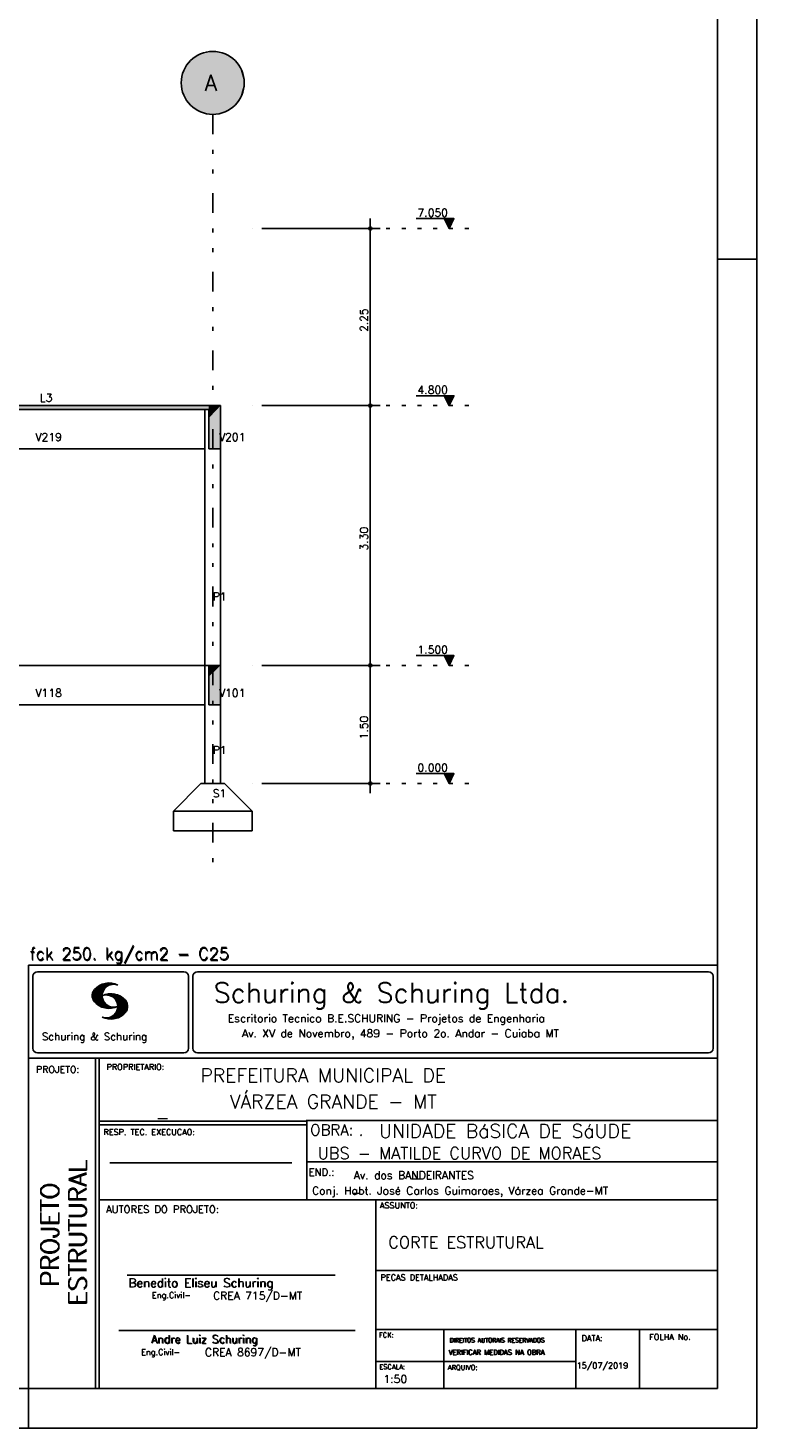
# Model space of a CAD drawing. Extents: x 0 to 84.1, y 0 to 59.4.
# Tile 7 of 8: x 65.6 to 84.1, y 0 to 35.6. Entities that reach past the tile are written whole.
import ezdxf

# ---------------------------------------------------------------- set-up
doc = ezdxf.new("R2010")
doc.units = 0
doc.linetypes.add('ESTILO_TQS_0002', pattern=[0.4, 0.1, -0.3])
doc.linetypes.add('ESTILO_TQS_0004', pattern=[2, 0.5, -0.4, 0.1, -0.4, 0.1, -0.5])
for name, color, linetype in [('1', 1, 'CONTINUOUS'), ('2', 2, 'CONTINUOUS'), ('6', 6, 'CONTINUOUS')]:
    doc.layers.add(name, color=color, linetype=linetype)
doc.styles.get("Standard").update_dxf_attribs({"font": 'ROMANS.SHX'})

msp = doc.modelspace()

# ---------------------------------------------------------------- linework, layer by layer
at = {"layer": '1', "linetype": 'ESTILO_TQS_0004'}
msp.add_line((70.280976, 33.376291), (70.280976, 14.37629), dxfattribs=at)
at = {"layer": '1', "linetype": 'CONTINUOUS'}
for p, q in [((74.280976, 25.72629), (74.280976, 30.72629)), ((76.405976, 30.726291), (75.445976, 30.726291)), ((76.280976, 30.47629), (76.155975, 30.726291)), ((76.167123, 30.703994), (76.394828, 30.703994)), ((76.178271, 30.681699), (76.38368, 30.681699)), ((76.189419, 30.659403), (76.372533, 30.659403)), ((76.200567, 30.637107), (76.361385, 30.637107)), ((76.211715, 30.614812), (76.350237, 30.614811)), ((76.222863, 30.592516), (76.339089, 30.592516)), ((76.280976, 30.47629), (76.405976, 30.726291)), ((71.280976, 30.47629), (71.280976, 30.47629)), ((71.530976, 30.47629), (74.530976, 30.47629)), ((76.234011, 30.57022), (76.327941, 30.57022)), ((76.245159, 30.547924), (76.316793, 30.547924)), ((76.256307, 30.525628), (76.305645, 30.525628)), ((76.267454, 30.503333), (76.294497, 30.503333)), ((71.280976, 25.97629), (71.280976, 25.97629)), ((71.280976, 25.97629), (71.280976, 25.97629)), ((71.530976, 25.97629), (74.530976, 25.97629)), ((71.530976, 25.97629), (74.530976, 25.97629)), ((74.280976, 19.12629), (74.280976, 26.22629)), ((76.405976, 26.226291), (75.445976, 26.226291)), ((76.280976, 25.97629), (76.155975, 26.226291)), ((76.167123, 26.203994), (76.394828, 26.203994)), ((76.178271, 26.181699), (76.38368, 26.181699)), ((76.189419, 26.159403), (76.372533, 26.159403)), ((76.200567, 26.137107), (76.361385, 26.137107)), ((76.211715, 26.114812), (76.350237, 26.114811)), ((76.222863, 26.092516), (76.339089, 26.092516)), ((76.234011, 26.07022), (76.327941, 26.07022)), ((76.245159, 26.047924), (76.316793, 26.047924)), ((76.256307, 26.025628), (76.305645, 26.025628)), ((76.267454, 26.003333), (76.294497, 26.003333)), ((76.280976, 25.97629), (76.405976, 26.226291)), ((74.280976, 16.12629), (74.280976, 19.62629)), ((76.405976, 19.62629), (75.445976, 19.62629)), ((76.280976, 19.37629), (76.155975, 19.62629)), ((76.167123, 19.603994), (76.394828, 19.603994)), ((76.178271, 19.581698), (76.38368, 19.581698)), ((76.280976, 19.37629), (76.405976, 19.62629)), ((71.280976, 19.37629), (71.280976, 19.37629)), ((71.280976, 19.37629), (71.280976, 19.37629)), ((71.530976, 19.37629), (74.530976, 19.37629)), ((71.530976, 19.37629), (74.530976, 19.37629)), ((76.189419, 19.559403), (76.372533, 19.559403)), ((76.200567, 19.537107), (76.361385, 19.537107)), ((76.211715, 19.514812), (76.350237, 19.514811)), ((76.222863, 19.492516), (76.339089, 19.492516)), ((76.234011, 19.47022), (76.327941, 19.47022)), ((76.245159, 19.447923), (76.316793, 19.447924)), ((76.256307, 19.425628), (76.305645, 19.425628)), ((76.267454, 19.403333), (76.294497, 19.403333)), ((71.280976, 16.37629), (71.280976, 16.37629)), ((71.530976, 16.37629), (74.530976, 16.37629)), ((76.405976, 16.62629), (75.445976, 16.62629)), ((76.280976, 16.37629), (76.155975, 16.62629)), ((76.167123, 16.603994), (76.394828, 16.603994)), ((76.178271, 16.581698), (76.38368, 16.581698)), ((76.189419, 16.559403), (76.372533, 16.559403)), ((76.200567, 16.537107), (76.361385, 16.537107)), ((76.211715, 16.514812), (76.350237, 16.514811)), ((76.222863, 16.492516), (76.339089, 16.492516)), ((76.234011, 16.47022), (76.327941, 16.47022)), ((76.245159, 16.447923), (76.316793, 16.447924)), ((76.256307, 16.425628), (76.305645, 16.425628)), ((76.267454, 16.403333), (76.294497, 16.403333)), ((76.280976, 16.37629), (76.405976, 16.62629))]:
    msp.add_line(p, q, dxfattribs=at)
at = {"layer": '1', "linetype": 'ESTILO_TQS_0002'}
for p, q in [((74.280976, 30.47629), (76.880976, 30.47629)), ((74.280976, 25.97629), (76.880976, 25.97629)), ((74.280976, 19.37629), (76.880976, 19.37629)), ((74.280976, 16.37629), (76.880976, 16.37629))]:
    msp.add_line(p, q, dxfattribs=at)
at = {"layer": '1', "linetype": 'CONTINUOUS'}
for points in [[(76.155975, 30.726291), (76.280976, 30.47629), (76.405976, 30.726291), (76.155975, 30.726291)], [(76.155975, 26.226291), (76.280976, 25.97629), (76.405976, 26.226291), (76.155975, 26.226291)], [(76.155975, 19.62629), (76.280976, 19.37629), (76.405976, 19.62629), (76.155975, 19.62629)], [(76.155975, 16.62629), (76.280976, 16.37629), (76.405976, 16.62629), (76.155975, 16.62629)]]:
    msp.add_lwpolyline(points, dxfattribs=at)
for centre, radius in [((74.280976, 30.47629), 0.04), ((74.280976, 30.47629), 0.02), ((74.280976, 25.97629), 0.04), ((74.280976, 25.97629), 0.04), ((74.280976, 25.97629), 0.02), ((74.280976, 25.97629), 0.02), ((74.280976, 19.37629), 0.04), ((74.280976, 19.37629), 0.04), ((74.280976, 19.37629), 0.02), ((74.280976, 19.37629), 0.02), ((74.280976, 16.37629), 0.04), ((74.280976, 16.37629), 0.02)]:
    msp.add_circle(centre, radius, dxfattribs=at)
for points in [[(71.080976, 34.176291), (69.912924, 34.886599), (69.819631, 34.829866)], [(71.080976, 34.176291), (70.013072, 34.930099), (69.912924, 34.886599)], [(71.080976, 34.176291), (70.118211, 34.959558), (70.013072, 34.930099)], [(71.080976, 34.176291), (70.226382, 34.974426), (70.118211, 34.959558)], [(71.080976, 34.176291), (70.33557, 34.974426), (70.226382, 34.974426)], [(71.080976, 34.176291), (70.443741, 34.959558), (70.33557, 34.974426)], [(71.080976, 34.176291), (70.548879, 34.930099), (70.443741, 34.959558)], [(71.080976, 34.176291), (70.649028, 34.886599), (70.548879, 34.930099)], [(71.080976, 34.176291), (70.74232, 34.829866), (70.649028, 34.886599)], [(71.080976, 34.176291), (69.59744, 34.591958), (69.547207, 34.495011)], [(71.080976, 34.176291), (69.660407, 34.681161), (69.59744, 34.591958)], [(71.080976, 34.176291), (69.734933, 34.760959), (69.660407, 34.681161)], [(71.080976, 34.176291), (69.819631, 34.829866), (69.734933, 34.760959)], [(71.080976, 34.176291), (70.827018, 34.760959), (70.74232, 34.829866)], [(71.080976, 34.176291), (70.901545, 34.681161), (70.827018, 34.760959)], [(71.080976, 34.176291), (70.964511, 34.591958), (70.901545, 34.681161)], [(71.080976, 34.176291), (71.014745, 34.495011), (70.964511, 34.591958)], [(71.080976, 34.176291), (69.488427, 34.285224), (69.480976, 34.176291)], [(71.080976, 34.176291), (69.480976, 34.176291), (69.488427, 34.067357)], [(71.080976, 34.176291), (69.510642, 34.392128), (69.488427, 34.285224)], [(71.080976, 34.176291), (69.488427, 34.067357), (69.510642, 33.960453)], [(71.080976, 34.176291), (69.547207, 34.495011), (69.510642, 34.392128)], [(71.080976, 34.176291), (69.510642, 33.960453), (69.547207, 33.85757)], [(71.080976, 34.176291), (69.547207, 33.85757), (69.59744, 33.760623)], [(71.080976, 34.176291), (69.59744, 33.760623), (69.660407, 33.67142)], [(71.080976, 34.176291), (69.660407, 33.67142), (69.734933, 33.591622)], [(71.080976, 34.176291), (69.734933, 33.591622), (69.819631, 33.522715)], [(71.080976, 34.176291), (69.819631, 33.522715), (69.912924, 33.465982)], [(71.080976, 34.176291), (69.912924, 33.465982), (70.013072, 33.422482)], [(71.080976, 34.176291), (70.013072, 33.422482), (70.118211, 33.393023)], [(71.080976, 34.176291), (70.118211, 33.393023), (70.226382, 33.378155)], [(71.080976, 34.176291), (70.226382, 33.378155), (70.33557, 33.378155)], [(71.080976, 34.176291), (70.33557, 33.378155), (70.443741, 33.393023)], [(71.080976, 34.176291), (70.443741, 33.393023), (70.548879, 33.422482)], [(71.080976, 34.176291), (70.548879, 33.422482), (70.649028, 33.465982)], [(71.080976, 34.176291), (70.649028, 33.465982), (70.74232, 33.522715)], [(71.080976, 34.176291), (70.74232, 33.522715), (70.827018, 33.591622)], [(71.080976, 34.176291), (70.827018, 33.591622), (70.901545, 33.67142)], [(71.080976, 34.176291), (70.901545, 33.67142), (70.964511, 33.760623)], [(71.080976, 34.176291), (70.964511, 33.760623), (71.014745, 33.85757)], [(71.080976, 34.176291), (71.05131, 34.392128), (71.014745, 34.495011)], [(71.080976, 34.176291), (71.014745, 33.85757), (71.05131, 33.960453)], [(71.080976, 34.176291), (71.073524, 34.285224), (71.05131, 34.392128)], [(71.080976, 34.176291), (71.05131, 33.960453), (71.073524, 34.067357)], [(71.080976, 34.176291), (71.073524, 34.067357), (71.080976, 34.176291)]]:
    msp.add_solid(points, dxfattribs=at)
at = {"layer": '2', "linetype": 'CONTINUOUS'}
for p, q in [((84.100006, 0), (84.100006, 59.400002)), ((84.100006, 29.700001), (83.100006, 29.700001)), ((65.600006, 11.755142), (83.100006, 11.755135)), ((65.600006, 1), (65.600006, 11.755142)), ((65.715988, 11.477417), (65.715988, 9.648308)), ((65.832489, 11.593918), (69.548996, 11.593918)), ((69.665497, 11.477417), (69.665497, 9.648308)), ((69.778748, 11.477417), (69.778748, 9.648308)), ((69.895248, 11.593918), (82.867508, 11.593918)), ((82.984009, 11.477417), (82.984009, 9.648308)), ((67.221771, 10.985771), (67.52832, 11.29232)), ((67.222122, 10.971992), (67.545929, 11.295792)), ((67.222168, 11.000305), (67.508011, 11.286148)), ((67.222488, 10.958214), (67.56427, 11.300003)), ((67.224365, 11.016647), (67.488403, 11.280685)), ((67.224472, 10.94606), (67.581131, 11.302727)), ((67.226578, 11.03299), (67.465408, 11.271812)), ((67.2267, 10.934158), (67.596313, 11.303772)), ((67.228943, 10.922256), (67.612335, 11.305649)), ((67.232178, 10.911354), (67.626831, 11.306015)), ((67.232437, 11.052986), (67.439468, 11.26001)), ((67.235916, 10.900948), (67.642014, 11.307053)), ((67.239258, 11.073952), (67.410522, 11.245209)), ((67.239655, 10.890556), (67.656281, 11.307182)), ((67.243561, 10.880333), (67.66925, 11.306015)), ((67.248611, 10.871239), (67.520584, 11.143219)), ((67.252747, 11.10157), (67.374313, 11.223145)), ((67.253647, 10.862129), (67.502121, 11.110611)), ((67.258682, 10.853035), (67.491592, 11.085945)), ((67.264267, 10.84449), (67.483597, 11.06382)), ((67.270782, 10.836868), (67.47966, 11.045746)), ((67.277298, 10.829247), (67.475876, 11.027817)), ((67.592072, 11.002647), (67.619476, 11.030045)), ((67.604584, 11.001007), (67.635239, 11.03167)), ((67.608673, 11.2313), (67.68306, 11.305702)), ((67.617233, 10.999535), (67.651505, 11.033806)), ((67.62999, 10.998154), (67.666199, 11.034363)), ((67.638062, 11.246552), (67.69574, 11.30423)), ((67.64122, 10.995239), (67.680893, 11.03492)), ((67.652435, 10.992317), (67.695602, 11.035484)), ((67.662872, 11.257233), (67.708405, 11.302757)), ((67.664337, 10.990074), (67.708984, 11.034729)), ((67.674881, 10.986488), (67.72316, 11.034767)), ((67.681976, 11.262199), (67.721237, 11.30146)), ((67.684326, 10.981789), (67.736191, 11.033653)), ((67.694321, 10.977654), (67.748459, 11.031792)), ((67.702469, 11.268562), (67.733063, 11.299149)), ((67.704605, 10.973801), (67.761597, 11.0308)), ((67.71431, 10.969368), (67.773758, 11.028824)), ((67.718491, 11.270424), (67.744904, 11.296837)), ((67.734482, 11.272285), (67.757004, 11.294807)), ((67.750473, 11.274147), (67.768555, 11.292221)), ((67.283813, 10.821625), (67.474167, 11.011971)), ((67.290558, 10.814232), (67.473114, 10.99678)), ((67.296936, 10.807419), (67.470306, 10.980797)), ((67.304733, 10.800133), (67.473206, 10.968597)), ((67.311829, 10.793083), (67.474121, 10.955383)), ((67.319168, 10.786293), (67.475159, 10.942276)), ((67.326828, 10.779808), (67.477615, 10.930595)), ((67.334488, 10.773323), (67.480087, 10.918922)), ((67.342133, 10.766846), (67.482544, 10.907249)), ((67.350098, 10.760674), (67.485901, 10.896469)), ((67.358337, 10.754768), (67.489655, 10.886078)), ((67.366577, 10.748863), (67.493408, 10.875694)), ((67.374802, 10.742966), (67.497208, 10.865356)), ((67.383392, 10.737427), (67.502075, 10.856102)), ((67.392227, 10.732109), (67.506958, 10.84684)), ((67.401062, 10.726807), (67.511841, 10.837578)), ((67.409882, 10.721497), (67.516922, 10.828537)), ((67.419189, 10.71666), (67.522842, 10.820305)), ((67.428635, 10.711967), (67.528748, 10.812088)), ((67.43808, 10.707275), (67.534668, 10.803864)), ((67.44754, 10.702599), (67.540802, 10.79586)), ((67.457642, 10.698563), (67.547699, 10.78862)), ((67.467743, 10.694519), (67.554611, 10.781387)), ((67.477829, 10.690483), (67.561508, 10.774155)), ((67.488205, 10.686714), (67.568588, 10.767105)), ((67.499008, 10.683372), (67.576477, 10.760849)), ((67.509796, 10.680031), (67.584366, 10.754601)), ((67.520599, 10.676697), (67.592255, 10.74836)), ((67.531494, 10.998619), (67.546158, 11.013283)), ((67.532074, 10.674026), (67.600327, 10.742287)), ((67.543625, 10.671448), (67.609238, 10.737053)), ((67.548691, 11.001663), (67.565323, 11.018303)), ((67.555176, 10.668869), (67.618134, 10.731819)), ((67.563156, 11.001991), (67.584885, 11.023735)), ((67.5672, 10.666748), (67.627045, 10.726585)), ((67.577606, 11.002319), (67.601898, 11.026611)), ((67.579605, 10.665009), (67.636261, 10.721664)), ((67.591995, 10.663277), (67.646255, 10.717522)), ((67.604782, 10.661919), (67.65625, 10.713379)), ((67.618134, 10.66114), (67.666229, 10.709244)), ((67.6315, 10.660355), (67.67691, 10.705772)), ((67.645309, 10.660042), (67.688126, 10.70285)), ((67.65976, 10.660355), (67.699341, 10.699936)), ((67.671295, 10.38913), (68.095734, 10.813568)), ((67.67421, 10.660667), (67.710678, 10.697136)), ((67.685135, 10.388832), (68.100952, 10.804665)), ((67.690598, 10.661674), (67.723846, 10.694931)), ((67.698959, 10.388527), (68.104996, 10.794571)), ((67.70816, 10.663521), (67.737625, 10.692986)), ((67.713776, 10.389206), (68.107529, 10.782967)), ((67.722412, 10.963333), (67.785233, 11.026146)), ((67.725296, 10.665939), (67.750778, 10.691422)), ((67.728806, 10.390091), (68.110825, 10.77211)), ((67.732498, 10.959282), (67.797607, 11.024391)), ((67.740387, 10.953033), (67.808838, 11.021484)), ((67.741867, 10.668861), (67.765747, 10.692741)), ((67.744095, 10.391251), (68.114105, 10.761261)), ((67.749115, 10.947632), (67.819702, 11.018219)), ((67.756165, 10.940536), (67.830765, 11.015137)), ((67.760269, 10.672806), (67.780136, 10.69268)), ((67.760544, 10.393555), (68.11557, 10.748596)), ((67.765198, 10.93544), (67.841873, 11.012115)), ((67.77211, 10.928207), (67.852234, 11.008339)), ((67.776978, 10.395859), (68.117249, 10.736137)), ((67.779831, 10.921783), (67.86261, 11.004555)), ((67.780106, 10.677895), (67.794464, 10.692261)), ((67.785919, 10.913734), (67.873306, 11.001122)), ((67.794006, 10.907692), (67.883316, 10.997002)), ((67.794464, 10.692261), (67.796539, 10.694336)), ((67.794861, 10.399597), (68.118942, 10.723679)), ((67.798126, 10.683296), (67.810562, 10.69574)), ((67.799911, 10.899467), (67.892731, 10.992279)), ((67.806625, 10.892029), (67.902451, 10.987854)), ((67.811752, 10.883018), (67.912231, 10.983505)), ((67.813049, 10.403664), (68.118515, 10.709122)), ((67.817169, 10.689835), (67.825378, 10.698044)), ((67.817657, 10.874802), (67.921875, 10.979012)), ((67.822357, 10.554344), (68.091095, 10.823074)), ((67.823761, 10.866768), (67.930435, 10.973442)), ((67.829498, 10.858353), (67.940002, 10.968857)), ((67.832825, 10.409302), (68.118134, 10.694611)), ((67.833084, 10.695976), (67.839569, 10.702461)), ((67.833527, 10.848244), (67.948654, 10.963379)), ((67.838394, 10.838989), (67.957047, 10.957634)), ((67.840729, 10.586838), (68.086777, 10.832893)), ((67.843323, 10.829773), (67.965561, 10.952019)), ((67.848358, 10.817596), (67.975677, 10.944923)), ((67.848709, 10.608963), (68.081818, 10.842072)), ((67.852341, 10.806755), (67.985031, 10.939453)), ((67.853302, 10.415634), (68.117767, 10.680092)), ((67.856201, 10.794724), (67.99379, 10.932312)), ((67.856934, 10.63131), (68.075089, 10.849472)), ((67.859863, 10.781189), (68.003067, 10.924393)), ((67.860703, 10.649239), (68.070358, 10.858894)), ((67.862656, 10.768639), (68.011749, 10.91774)), ((67.865173, 10.667847), (68.063507, 10.866165)), ((67.865234, 10.753647), (68.02092, 10.90934)), ((67.866241, 10.683037), (68.057556, 10.874352)), ((67.866318, 10.73967), (68.029205, 10.90255)), ((67.867294, 10.698235), (68.049774, 10.880722)), ((67.867905, 10.725861), (68.036682, 10.894646)), ((67.868118, 10.711845), (68.043793, 10.887527)), ((67.550323, 10.409546), (67.562592, 10.421799)), ((67.561462, 10.40654), (67.576416, 10.421486)), ((67.572601, 10.403542), (67.590225, 10.421173)), ((67.583755, 10.400551), (67.606155, 10.422958)), ((67.595673, 10.398346), (67.622162, 10.424828)), ((67.607605, 10.396141), (67.639587, 10.428116)), ((67.619553, 10.393929), (67.658707, 10.43309)), ((67.632141, 10.392387), (67.679932, 10.440178)), ((67.644958, 10.391075), (67.704071, 10.450188)), ((67.657776, 10.389755), (67.737152, 10.469131)), ((67.876404, 10.424599), (68.113495, 10.66169)), ((67.901276, 10.435333), (68.110229, 10.644287)), ((67.929581, 10.449501), (68.101624, 10.621544)), ((67.966125, 10.471909), (68.08902, 10.594803)), ((68.045029, 10.536674), (68.057724, 10.54937)), ((65.600006, 9.399994), (83.100006, 9.399994)), ((65.832489, 9.531807), (69.548996, 9.531807)), ((67.300385, 5.799995), (67.300385, 9.399994)), ((67.400391, 5.799995), (67.400391, 9.399994)), ((69.895248, 9.531807), (82.867508, 9.531807)), ((83.100006, 9.399994), (83.100006, 1)), ((72.668579, 7.799995), (67.400391, 7.799995)), ((72.668579, 7.699995), (67.400391, 7.699995)), ((83.100006, 7.814748), (72.656072, 7.814748)), ((72.668579, 6.816429), (72.668579, 7.814748)), ((72.668579, 6.816429), (72.668579, 5.799995)), ((72.668579, 6.7647), (83.100006, 6.764707)), ((67.670311, 6.739054), (72.288887, 6.739054)), ((67.300385, 1), (67.300385, 5.799995)), ((67.400391, 1), (67.400391, 5.799995)), ((67.400391, 5.799995), (83.100006, 5.799995)), ((74.420959, 4.799995), (74.420959, 5.799995)), ((74.420959, 1), (74.420959, 4.799995)), ((74.420958, 4.005768), (83.100005, 4.005775)), ((68.11142, 3.880456), (73.389854, 3.880456)), ((74.420959, 2.505768), (83.100006, 2.505775)), ((76.14679, 1), (76.14679, 2.505775)), ((79.496475, 1), (79.496475, 2.505775)), ((81.120974, 1), (81.120974, 2.505774)), ((67.897606, 2.480272), (73.894493, 2.480272)), ((74.420959, 1.691734), (79.496475, 1.691742)), ((65.600006, 0), (65.600006, 1)), ((83.100006, 1), (65.600006, 1)), ((0, 0), (84.100006, 0))]:
    msp.add_line(p, q, dxfattribs=at)
msp.add_lwpolyline([(83.100006, 1), (2.5, 1), (2.5, 58.400002), (83.100006, 58.400002), (83.100006, 1)], dxfattribs=at)
msp.add_circle((70.280976, 34.176291), 0.8, dxfattribs=at)
for centre, radius, start, end in [((65.832489, 11.477417), 0.116502, 90, 180), ((69.548996, 11.477417), 0.116502, 0, 90), ((69.895248, 11.477417), 0.116502, 90, 180), ((82.867508, 11.477417), 0.116502, 0, 90), ((67.465149, 10.982269), 0.243989, 140.229431, 231.895096), ((67.648087, 10.815277), 0.491555, 63.393265, 138.909058), ((67.763229, 10.98333), 0.291044, 68.851509, 291.148499), ((67.692337, 10.543831), 0.491555, 41.090942, 116.606735), ((67.648087, 11.15139), 0.491555, 218.229782, 296.60672), ((67.577194, 10.711891), 0.291044, 248.851501, 111.148491), ((67.875275, 10.710823), 0.243989, 308.104889, 39.770576), ((67.692337, 10.879951), 0.491555, 243.393265, 321.770233), ((65.832489, 9.648308), 0.116502, 180, 270), ((69.548996, 9.648308), 0.116502, 270, 0), ((69.895248, 9.648308), 0.116502, 180, 270), ((82.867508, 9.648308), 0.116502, 270, 0)]:
    msp.add_arc(centre, radius, start, end, dxfattribs=at)
at = {"layer": '6', "linetype": 'CONTINUOUS'}
for p, q in [((70.180976, 25.97629), (63.988269, 25.97629)), ((70.394517, 25.97629), (70.180976, 25.97629)), ((70.480976, 25.97629), (70.394517, 25.97629)), ((70.480976, 25.193304), (70.480976, 25.97629)), ((63.988269, 25.87629), (70.180976, 25.87629)), ((70.080976, 25.87629), (70.080976, 19.37629)), ((70.180976, 25.87629), (70.180976, 25.659276)), ((70.180976, 25.659276), (70.180976, 24.87629)), ((70.480976, 24.87629), (70.480976, 25.193304)), ((61.480976, 24.87629), (70.080976, 24.87629)), ((70.180976, 24.87629), (70.394517, 24.87629)), ((70.394517, 24.87629), (70.480976, 24.87629)), ((70.480976, 19.37629), (70.480976, 24.87629)), ((70.080976, 19.37629), (61.480976, 19.37629)), ((70.080976, 19.37629), (70.080976, 16.37629)), ((70.180976, 19.37629), (70.080976, 19.37629)), ((70.080976, 19.37629), (70.480976, 19.37629)), ((70.394517, 19.37629), (70.180976, 19.37629)), ((70.180976, 19.37629), (70.180976, 19.088095)), ((70.480976, 19.37629), (70.394517, 19.37629)), ((70.480976, 18.664485), (70.480976, 19.37629)), ((70.180976, 19.088095), (70.180976, 18.37629)), ((70.480976, 18.37629), (70.480976, 18.664485)), ((61.480976, 18.37629), (70.080976, 18.37629)), ((70.180976, 18.37629), (70.394517, 18.37629)), ((70.394517, 18.37629), (70.480976, 18.37629)), ((70.480976, 16.37629), (70.480976, 18.37629)), ((69.980976, 16.37629), (69.280976, 15.67629)), ((70.580976, 16.37629), (69.980976, 16.37629)), ((71.280976, 15.67629), (70.580976, 16.37629)), ((69.280976, 15.67629), (69.280976, 15.17629)), ((71.280976, 15.67629), (69.280976, 15.67629)), ((69.280976, 15.67629), (71.280976, 15.67629)), ((71.280976, 15.17629), (71.280976, 15.67629)), ((69.280976, 15.17629), (71.280976, 15.17629))]:
    msp.add_line(p, q, dxfattribs=at)
for points in [[(61.380976, 25.947471), (70.180976, 25.90511), (70.180976, 25.97629)], [(61.380976, 25.947471), (70.180976, 25.97629), (63.988269, 25.97629)], [(70.180976, 25.659276), (70.480976, 25.193304), (70.480976, 25.97629)], [(70.180976, 25.659276), (70.480976, 25.97629), (70.394517, 25.97629)], [(70.180976, 25.659276), (70.394517, 25.97629), (70.180976, 25.97629)], [(70.180976, 25.659276), (70.180976, 25.97629), (70.180976, 25.659276)], [(61.380976, 25.947471), (63.988269, 25.87629), (70.180976, 25.87629)], [(61.380976, 25.947471), (70.180976, 25.87629), (70.180976, 25.90511)], [(70.180976, 25.659276), (70.180976, 24.87629), (70.394517, 24.87629)], [(70.180976, 25.659276), (70.394517, 24.87629), (70.480976, 24.87629)], [(70.180976, 25.659276), (70.480976, 24.87629), (70.480976, 25.193304)], [(70.180976, 19.088095), (70.480976, 18.664485), (70.480976, 19.37629)], [(70.180976, 19.088095), (70.480976, 19.37629), (70.394517, 19.37629)], [(70.180976, 19.088095), (70.394517, 19.37629), (70.180976, 19.37629)], [(70.180976, 19.088095), (70.180976, 19.37629), (70.180976, 19.088095)], [(70.180976, 19.088095), (70.180976, 18.37629), (70.394517, 18.37629)], [(70.180976, 19.088095), (70.394517, 18.37629), (70.480976, 18.37629)], [(70.180976, 19.088095), (70.480976, 18.37629), (70.480976, 18.664485)]]:
    msp.add_solid(points, dxfattribs=at)

# ---------------------------------------------------------------- texts
at = {"layer": '1', "linetype": 'CONTINUOUS'}
for s, height, p in [('7.050', 0.2, (75.480976, 30.776291)), ('4.800', 0.2, (75.480976, 26.276291)), ('L3', 0.2, (65.892087, 26.07629)), ('V219', 0.2, (65.780976, 25.07629)), ('V201', 0.2, (70.442087, 25.07629)), ('P1', 0.2, (70.280976, 21.02629)), ('1.500', 0.2, (75.480976, 19.67629)), ('V118', 0.2, (65.780976, 18.57629)), ('V101', 0.2, (70.442087, 18.57629)), ('P1', 0.2, (70.280976, 17.12629)), ('0.000', 0.2, (75.480976, 16.67629)), ('S1', 0.2, (70.280976, 16.02629)), ('PREFEITURA MUNICIPAL DE', 0.35, (69.967754, 8.785075)), ('VÁRZEA GRANDE - MT', 0.35, (70.716987, 8.118506)), ('_', 0.35, (68.88924, 7.899706)), ('.', 0.3, (73.984333, 7.423969)), ('UNIDADE BáSICA DE SáUDE', 0.35, (74.501919, 7.371094)), ('UBS - MATILDE CURVO DE MORAES', 0.3, (72.946369, 6.831837)), ('Av. dos BANDEIRANTES', 0.2, (73.86333, 6.322955)), ('Conj. Habt. José Carlos Guimaraes, Várzea Grande-MT', 0.2, (72.803273, 5.930193)), ('_', 0.35, (75.330094, 6.362007)), ('_', 0.2, (73.86333, 5.982955)), ('CORTE ESTRUTURAL', 0.3, (74.737424, 4.567268)), ('15/07/2019', 0.15, (79.520414, 1.512631))]:
    msp.add_text(s, height=height, dxfattribs=at).set_placement(p)
for s, p in [('2.25', (74.220976, 27.84629)), ('3.30', (74.220976, 22.29629)), ('1.50', (74.220976, 17.49629))]:
    msp.add_text(s, height=0.2, rotation=90, dxfattribs=at).set_placement(p)
at = {"layer": '2', "linetype": 'CONTINUOUS'}
for s, height, p in [('fck 250. kg/cm2 - C25', 0.3, (65.628578, 11.907463)), ('fck 250. kg/cm2 - C25', 0.3, (65.641754, 11.880586)), ('Schuring & Schuring Ltda.', 0.5, (70.306839, 10.806786)), ('Escritorio Tecnico B.E.SCHURING - Projetos de Engenharia', 0.2, (70.664673, 10.308487)), ('Schuring & Schuring', 0.19, (65.944336, 9.851486)), ('Av. XV de Novembro, 489 - Porto 2o. Andar - Cuiaba MT', 0.2, (71.023193, 9.925888)), ('PROPRIETARIO:', 0.15, (67.584534, 9.097366)), ('PROJETO:', 0.175, (65.793152, 9.02159)), ('RESP. TEC. EXECUCAO:', 0.15, (67.506004, 7.444514)), ('OBRA:', 0.278755, (72.755102, 7.434759)), ('END.:', 0.185837, (72.717902, 6.410233)), ('ASSUNTO:', 0.15, (74.525462, 5.581304)), ('AUTORES DO PROJETO:', 0.185837, (67.572014, 5.463953)), ('Benedito Eliseu Schuring', 0.22, (68.138321, 3.577287)), ('Benedito Eliseu Schuring', 0.22, (68.149795, 3.577287)), ('PECAS DETALHADAS', 0.15, (74.54287, 3.751117)), ('Eng.Civil-', 0.15, (68.737209, 3.298847)), ('CREA 715/D-MT', 0.2, (70.290742, 3.262761)), ('Andre Luiz Schuring', 0.2, (68.716738, 2.158081)), ('Andre Luiz Schuring', 0.2, (68.734296, 2.149201)), ('FCK:', 0.125, (74.500763, 2.299423)), ('DIREITOS AUTORAIS RESERVADOS', 0.11, (76.294724, 2.176125)), ('DIREITOS AUTORAIS RESERVADOS', 0.11, (76.303696, 2.176125)), ('DATA:', 0.15, (79.648044, 2.2071)), ('FOLHA No.', 0.15, (81.365514, 2.23814)), ('Eng.Civil-', 0.15, (68.462773, 1.853248)), ('CREA 8697/D-MT', 0.2, (70.08334, 1.825346)), ('VERIFICAR MEDIDAS NA OBRA', 0.125, (76.271484, 1.861862)), ('VERIFICAR MEDIDAS NA OBRA', 0.125, (76.280457, 1.861862)), ('ESCALA:', 0.125, (74.507034, 1.490738)), ('ARQUIVO:', 0.125, (76.249054, 1.475601)), ('1:50', 0.2, (74.617035, 1.144112))]:
    msp.add_text(s, height=height, dxfattribs=at).set_placement(p)
for s, p in [('ESTRUTURAL', (67.07373, 3.12536)), ('ESTRUTURAL', (67.07373, 3.094507)), ('PROJETO', (66.369095, 3.606125)), ('PROJETO', (66.369095, 3.575272))]:
    msp.add_text(s, height=0.45, rotation=90, dxfattribs=at).set_placement(p)
at = {"layer": '6', "linetype": 'CONTINUOUS'}
msp.add_text('A', height=0.4, dxfattribs=at).set_placement((70.080976, 33.976291))

doc.saveas('drawing.dxf')
